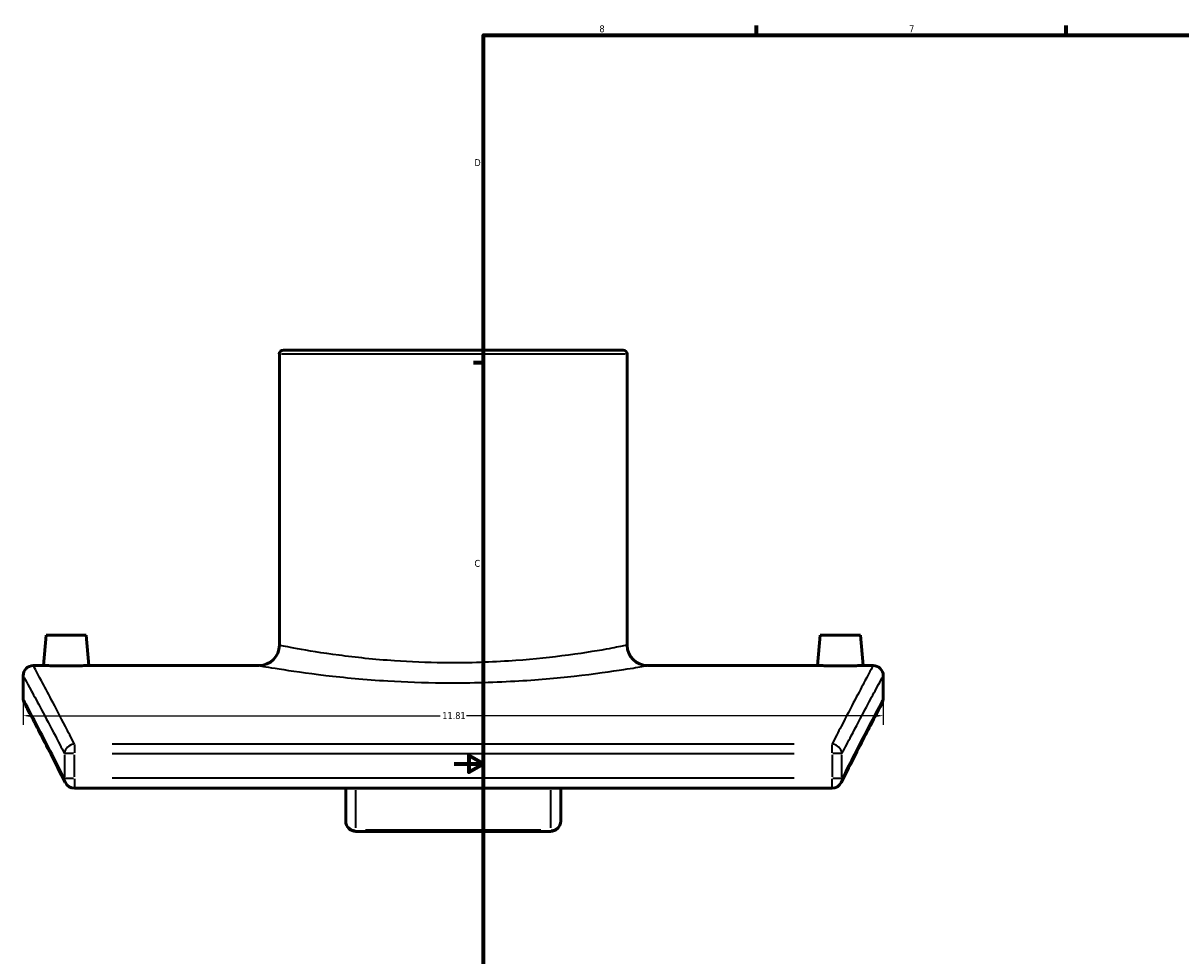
# Model space of a CAD drawing. Header units: inches. Extents: x -5.8 to 56.1, y -16.1 to 36.8.
# Tile 2 of 7: x -5.8 to 10.1, y 8.4 to 21.2. Entities that reach past the tile are written whole.
import ezdxf

# ---------------------------------------------------------------- set-up
doc = ezdxf.new("R2010")
doc.units = ezdxf.units.IN
doc.header["$MEASUREMENT"] = 0
for name, color, linetype, lineweight in [('Border (ANSI)', 7, 'Continuous', 70), ('Dimension (ANSI)', 7, 'Continuous', 25), ('Visible (ANSI)', 7, 'Continuous', 50), ('Visible Narrow (ANSI)', 7, 'Continuous', 35)]:
    doc.layers.add(name, color=color, linetype=linetype, lineweight=lineweight)
doc.styles.add('Note Text (ANSI)', font='tahoma.ttf')
doc.dimstyles.new('Default (ANSI)', dxfattribs={"dimtxt": 0.094488, "dimasz": 0.098425, "dimexe": 0.125, "dimexo": 0.0625, "dimgap": 0.031496, "dimtad": 0, "dimtih": 1, "dimtoh": 1, "dimrnd": 1e-08, "dimzin": 4, "dimdsep": 46, "dimtxsty": 'Note Text (ANSI)', "dimcen": 0.09, "dimdle": 0.393701, "dimclrd": 256, "dimclre": 256, "dimclrt": 5, "dimadec": 0, "dimazin": 1, "dimtfac": 1, "dimtofl": 0, "dimtmove": 0, "dimatfit": 3, "dimfxl": 1, "dimtolj": 1, "dimtzin": 4, "dimlwd": -1, "dimlwe": -1, "dimarcsym": 0})

# ---------------------------------------------------------------- blocks, each defined once
blk = doc.blocks.new('Borders Default Border')
at = {"layer": 'Border (ANSI)'}
for p, q in [((4.25, 21), (4.25, 21.134)), ((8.5, 21), (8.5, 21.134)), ((0.5, 16.5), (0.366, 16.5))]:
    blk.add_line(p, q, dxfattribs=at)
at = {"layer": 'Border (ANSI)', "flags": 128}
for points in [[(0.5, 1), (0.5, 21), (33.5, 21), (33.5, 1), (0.5, 1)], [(0.1, 11), (0.5, 11), (0.3, 11.115), (0.3, 10.885), (0.5, 11)]]:
    blk.add_lwpolyline(points, dxfattribs=at)
at = {"layer": 'Border (ANSI)', "color": 5, "true_color": 0x0000ff, "char_height": 0.0945, "attachment_point": 7, "style": 'Note Text (ANSI)'}
for s, insert in [('8', (2.094, 21.038)), ('7', (6.346, 21.04)), ('D', (0.378, 19.203)), ('C', (0.378, 13.701))]:
    blk.add_mtext(s, dxfattribs=dict(at, insert=insert))
blk = doc.blocks.new('*D6')
at = {"layer": 'Defpoints', "color": 0, "transparency": 16777216}
for p in [(-5.819, 11.897), (5.991, 11.897), (5.991, 11.659)]:
    blk.add_point(p, dxfattribs=at)
at = {"layer": 'Dimension (ANSI)', "transparency": 16777216}
for p, q in [((-5.819, 11.834), (-5.819, 11.534)), ((5.991, 11.834), (5.991, 11.534)), ((-5.72, 11.659), (-0.094, 11.659)), ((5.893, 11.659), (0.267, 11.659))]:
    blk.add_line(p, q, dxfattribs=at)
for points in [[(-5.72, 11.675), (-5.72, 11.642), (-5.819, 11.659)], [(5.893, 11.675), (5.893, 11.642), (5.991, 11.659)]]:
    blk.add_solid(points, dxfattribs=at)
at = {"layer": 'Dimension (ANSI)', "color": 5, "transparency": 16777216, "insert": (-0.063, 11.708), "char_height": 0.0945, "attachment_point": 1, "style": 'Note Text (ANSI)'}
blk.add_mtext('\\A1;11.81', dxfattribs=at)

msp = doc.modelspace()

# ---------------------------------------------------------------- linework, layer by layer
at = {"layer": 'Visible (ANSI)'}
for p, q in [((-2.301, 16.622), (-2.301, 12.626)), ((-2.246, 16.677), (2.419, 16.677)), ((2.474, 16.622), (2.474, 12.626)), ((-5.504, 12.765), (-5.54, 12.347)), ((-4.952, 12.765), (-5.504, 12.765)), ((-4.952, 12.765), (-4.916, 12.347)), ((5.125, 12.765), (5.089, 12.347)), ((5.125, 12.765), (5.677, 12.765)), ((5.677, 12.765), (5.713, 12.347)), ((-5.679, 12.347), (-5.54, 12.347)), ((-4.916, 12.347), (-2.58, 12.347)), ((2.753, 12.347), (5.089, 12.347)), ((5.713, 12.347), (5.852, 12.347)), ((-5.819, 11.897), (-5.819, 12.208)), ((5.991, 12.208), (5.991, 11.897)), ((-5.115, 10.663), (5.288, 10.663)), ((-1.39, 10.663), (-1.39, 10.21)), ((1.563, 10.21), (1.563, 10.663)), ((1.423, 10.071), (-1.25, 10.071))]:
    msp.add_line(p, q, dxfattribs=at)
for centre, radius, start, end in [((-2.246, 16.622), 0.0557, 90, 180), ((2.419, 16.622), 0.0557, 0, 90), ((-2.58, 12.626), 0.279, 270, 0), ((2.753, 12.626), 0.279, 180, 270), ((-5.679, 12.208), 0.139, 90, 180), ((5.852, 12.208), 0.139, 0, 90), ((-5.679, 11.897), 0.139, 180, 207.9583), ((5.852, 11.897), 0.139, 332.0417, 0), ((-5.115, 10.803), 0.139, 206.5727, 270), ((5.288, 10.803), 0.139, 270, 333.4273), ((-1.25, 10.21), 0.139, 180, 270), ((1.423, 10.21), 0.139, 270, 0)]:
    msp.add_arc(centre, radius, start, end, dxfattribs=at)
for points, knots in [([(-4.916, 12.347), (-4.916, 12.347), (-4.924, 12.347), (-4.956, 12.346), (-4.98, 12.346), (-5.035, 12.345), (-5.07, 12.345), (-5.147, 12.344), (-5.189, 12.344), (-5.228, 12.344), (-5.267, 12.344), (-5.309, 12.344), (-5.386, 12.345), (-5.421, 12.345), (-5.477, 12.346), (-5.501, 12.346), (-5.532, 12.347), (-5.54, 12.347), (-5.54, 12.347)], [3.585726, 3.585726, 3.585726, 3.585726, 3.884505, 3.884505, 4.183283, 4.183283, 4.482126, 4.482126, 4.780968, 4.780968, 4.780968, 5.079811, 5.079811, 5.378654, 5.378654, 5.677432, 5.677432, 5.976211, 5.976211, 5.976211, 5.976211]), ([(5.713, 12.347), (5.713, 12.347), (5.705, 12.347), (5.673, 12.346), (5.649, 12.346), (5.594, 12.345), (5.559, 12.345), (5.482, 12.344), (5.44, 12.344), (5.362, 12.344), (5.32, 12.344), (5.243, 12.345), (5.208, 12.345), (5.152, 12.346), (5.128, 12.346), (5.097, 12.347), (5.089, 12.347), (5.089, 12.347)], [1.195242, 1.195242, 1.195242, 1.195242, 1.494021, 1.494021, 1.792799, 1.792799, 2.091642, 2.091642, 2.390484, 2.390484, 2.689327, 2.689327, 2.988169, 2.988169, 3.286948, 3.286948, 3.585726, 3.585726, 3.585726, 3.585726]), ([(-5.24, 10.74), (-5.311, 10.882), (-5.376, 11.011), (-5.494, 11.242), (-5.547, 11.344), (-5.638, 11.52), (-5.677, 11.594), (-5.739, 11.712), (-5.763, 11.757), (-5.794, 11.816), (-5.802, 11.831), (-5.802, 11.831)], [1.731177, 1.731177, 1.731177, 1.731177, 4.587591, 4.587591, 7.444004, 7.444004, 10.300418, 10.300418, 13.156832, 13.156832, 16.013246, 16.013246, 16.013246, 16.013246]), ([(5.975, 11.831), (5.975, 11.831), (5.967, 11.816), (5.936, 11.757), (5.912, 11.712), (5.85, 11.594), (5.811, 11.52), (5.72, 11.344), (5.667, 11.242), (5.549, 11.011), (5.484, 10.882), (5.413, 10.74)], [18.971553, 18.971553, 18.971553, 18.971553, 21.827967, 21.827967, 24.68438, 24.68438, 27.540794, 27.540794, 30.397208, 30.397208, 33.253622, 33.253622, 33.253622, 33.253622])]:
    msp.add_open_spline(points, degree=3, knots=knots, dxfattribs=at)
at = {"layer": 'Visible Narrow (ANSI)'}
for p, q in [((2.445, 16.622), (-2.272, 16.622)), ((-5.125, 11.14), (-5.249, 11.14)), ((-5.115, 11.265), (-5.115, 11.148)), ((4.768, 11.269), (-4.595, 11.269)), ((-4.595, 11.14), (4.768, 11.14)), ((5.288, 11.148), (5.288, 11.265)), ((5.422, 11.14), (5.298, 11.14)), ((-5.252, 11.123), (-5.252, 10.82)), ((-5.115, 10.82), (-5.115, 11.123)), ((5.288, 11.123), (5.288, 10.82)), ((5.424, 10.82), (5.424, 11.123)), ((-5.249, 10.803), (-5.125, 10.803)), ((-5.115, 10.792), (-5.115, 10.664)), ((4.768, 10.803), (-4.595, 10.803)), ((5.288, 10.664), (5.288, 10.792)), ((5.298, 10.803), (5.422, 10.803)), ((-1.25, 10.119), (-1.25, 10.637)), ((1.423, 10.637), (1.423, 10.119)), ((-1.25, 10.086), (-1.25, 10.071)), ((1.29, 10.088), (-1.117, 10.088)), ((1.423, 10.071), (1.423, 10.086))]:
    msp.add_line(p, q, dxfattribs=at)
for centre, major_axis, ratio, start_param, end_param in [((-5.115, 11.14), (-0.124, -0.064), 0.908795, 4.350685, 5.694513), ((5.288, 11.14), (-0.124, 0.064), 0.908795, 3.730265, 5.074093), ((-5.115, 10.803), (-0.125, -0.062), 0.905521, 5.80377, 6.257953), ((5.288, 10.803), (0.125, -0.062), 0.905521, 0.025232, 0.479415), ((-1.25, 10.21), (-0.139, 0), 0.880202, 0.07854, 1.492257), ((1.423, 10.21), (0.139, 0), 0.880202, 4.790929, 6.204645)]:
    msp.add_ellipse(centre, major_axis=major_axis, ratio=ratio, start_param=start_param, end_param=end_param, dxfattribs=at)
for points, knots in [([(2.474, 12.626), (2.474, 12.626), (2.457, 12.623), (2.377, 12.607), (2.296, 12.591), (2.033, 12.544), (1.825, 12.51), (1.358, 12.451), (1.11, 12.426), (0.559, 12.39), (0.254, 12.381), (-0.276, 12.387), (-0.503, 12.397), (-0.998, 12.431), (-1.258, 12.459), (-1.718, 12.52), (-1.913, 12.553), (-2.191, 12.603), (-2.274, 12.621), (-2.299, 12.626), (-2.301, 12.626), (-2.301, 12.626)], [9.156283, 9.156283, 9.156283, 9.156283, 10.351494, 10.351494, 12.049302, 12.049302, 14.390008, 14.390008, 16.429403, 16.429403, 18.640056, 18.640056, 20.311914, 20.311914, 22.487752, 22.487752, 24.785698, 24.785698, 27.066965, 27.066965, 27.468869, 27.468869, 27.468869, 27.468869]), ([(-5.115, 11.269), (-5.159, 11.355), (-5.2, 11.436), (-5.38, 11.785), (-5.491, 11.995), (-5.641, 12.276), (-5.679, 12.347), (-5.679, 12.347)], [-32.697192, -32.697192, -32.697192, -32.697192, -30.948464, -30.948464, -24.690174, -24.690174, -18.43188, -18.43188, -18.43188, -18.43188]), ([(-2.58, 12.347), (-2.58, 12.347), (-2.578, 12.347), (-2.55, 12.342), (-2.457, 12.325), (-2.146, 12.276), (-1.928, 12.244), (-1.415, 12.183), (-1.124, 12.156), (-0.571, 12.122), (-0.319, 12.113), (0.274, 12.107), (0.614, 12.116), (1.229, 12.151), (1.506, 12.176), (2.027, 12.234), (2.261, 12.267), (2.554, 12.313), (2.644, 12.328), (2.734, 12.344), (2.753, 12.347), (2.753, 12.347)], [-27.468869, -27.468869, -27.468869, -27.468869, -27.066965, -27.066965, -24.785698, -24.785698, -22.487752, -22.487752, -20.311914, -20.311914, -18.640056, -18.640056, -16.429403, -16.429403, -14.390008, -14.390008, -12.049302, -12.049302, -10.351494, -10.351494, -9.156283, -9.156283, -9.156283, -9.156283]), ([(5.852, 12.347), (5.852, 12.347), (5.814, 12.276), (5.664, 11.995), (5.553, 11.785), (5.373, 11.436), (5.332, 11.355), (5.288, 11.269)], [-15.659098, -15.659098, -15.659098, -15.659098, -9.400804, -9.400804, -3.142514, -3.142514, -1.393786, -1.393786, -1.393786, -1.393786]), ([(-5.819, 12.208), (-5.819, 12.208), (-5.78, 12.137), (-5.63, 11.859), (-5.518, 11.651), (-5.337, 11.305), (-5.295, 11.225), (-5.252, 11.14)], [18.43188, 18.43188, 18.43188, 18.43188, 24.690174, 24.690174, 30.948464, 30.948464, 32.697192, 32.697192, 32.697192, 32.697192]), ([(5.424, 11.14), (5.468, 11.225), (5.51, 11.305), (5.691, 11.651), (5.802, 11.859), (5.953, 12.137), (5.991, 12.208), (5.991, 12.208)], [1.393786, 1.393786, 1.393786, 1.393786, 3.142514, 3.142514, 9.400804, 9.400804, 15.659098, 15.659098, 15.659098, 15.659098]), ([(-5.252, 10.803), (-5.301, 10.901), (-5.348, 10.994), (-5.528, 11.347), (-5.636, 11.552), (-5.781, 11.827), (-5.819, 11.897), (-5.819, 11.897)], [1.731177, 1.731177, 1.731177, 1.731177, 3.709943, 3.709943, 9.861592, 9.861592, 16.013246, 16.013246, 16.013246, 16.013246]), ([(5.991, 11.897), (5.991, 11.897), (5.954, 11.827), (5.809, 11.552), (5.701, 11.347), (5.521, 10.994), (5.474, 10.901), (5.424, 10.803)], [18.971553, 18.971553, 18.971553, 18.971553, 25.123207, 25.123207, 31.274856, 31.274856, 33.253622, 33.253622, 33.253622, 33.253622])]:
    msp.add_open_spline(points, degree=3, knots=knots, dxfattribs=at)

# ---------------------------------------------------------------- block references
msp.add_blockref('Borders Default Border', (0, 0))

# ---------------------------------------------------------------- dimensions: what is measured, and where the dimension line sits
at = {"layer": 'Dimension (ANSI)'}
dim = msp.add_linear_dim(base=(5.991, 11.659), p1=(-5.819, 11.897), p2=(5.991, 11.897), dimstyle='Default (ANSI)', override={"dimgap": 0.031496, "dimtih": 0, "dimtoh": 0, "dimdec": 2, "dimtol": 0, "dimlim": 0, "dimtp": 0, "dimtm": 0, "dimtdec": 2, "dimatfit": 1}, dxfattribs=at)
dim.commit()
dim.dimension.update_dxf_attribs({"geometry": '*D6', "text_midpoint": (0.086, 11.659), "dimtype": 160})

doc.saveas('drawing.dxf')
